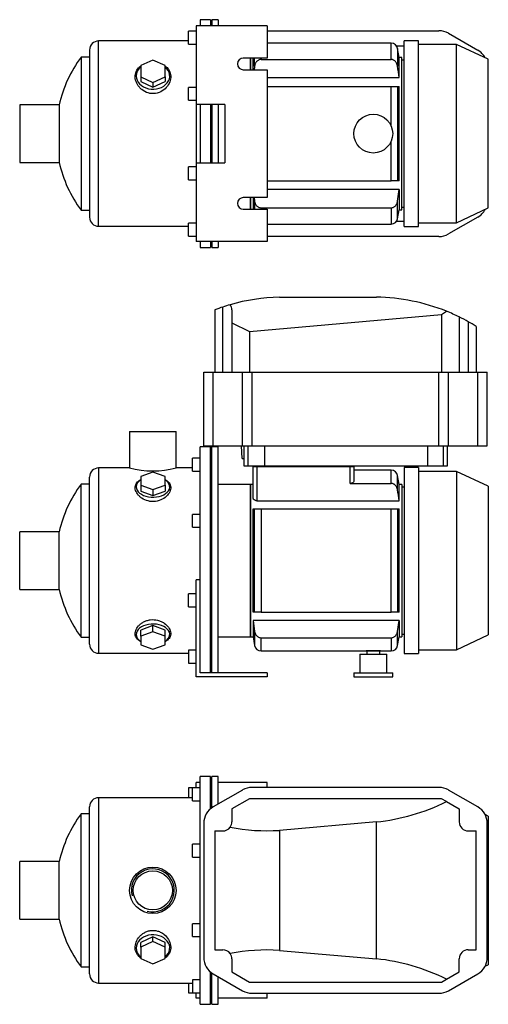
# Model space of a CAD drawing. Header units: millimetres. Extents: x 129 to 1173, y 10 to 804.
# Tile 1 of 2: x 129 to 491, y 42 to 804. Entities that reach past the tile are written whole.
import ezdxf

# ---------------------------------------------------------------- set-up
doc = ezdxf.new("R2010")
doc.units = ezdxf.units.MM
for name, color, linetype in [('CARCASSA_MEC_71', 7, 'Continuous'), ('COPRIVENTOLA_MEC', 7, 'Continuous'), ('CORPO_MH_3-5_[2-', 7, 'Continuous'), ('FLANGIA_MOTORE_T', 7, 'Continuous'), ('PIEDINO_MEC_71_I', 7, 'Continuous'), ('STAFFA_3-5-9_INT', 7, 'Continuous'), ('VFD_SEMPL', 7, 'Continuous')]:
    doc.layers.add(name, color=color, linetype=linetype)

# ---------------------------------------------------------------- blocks, each defined once
blk = doc.blocks.new('SE1')
at = {"layer": 'COPRIVENTOLA_MEC', "color": 7, "linetype": 'Continuous'}
for p, q in [((491.47, 187.56), (488.99, 188.71)), ((491.47, 187.56), (491.47, 72.4)), ((488.99, 71.25), (491.47, 72.4))]:
    blk.add_line(p, q, dxfattribs=at)
at = {"layer": 'CORPO_MH_3-5_[2-', "color": 7, "linetype": 'Continuous'}
for p, q in [((268.47, 41.73), (268.47, 218.23)), ((276.47, 218.23), (268.47, 218.23)), ((276.47, 193.11), (276.47, 218.23)), ((262.47, 199.35), (262.47, 209.35)), ((268.47, 209.35), (262.47, 209.35)), ((189.87, 201.73), (189.87, 58.23)), ((262.47, 201.73), (189.87, 201.73)), ((262.47, 199.35), (268.47, 199.35)), ((182.87, 65.23), (182.87, 194.73)), ((176.31, 70.73), (176.31, 189.23)), ((182.87, 189.23), (176.31, 189.23)), ((262.47, 155.79), (262.47, 165.79)), ((268.47, 165.79), (262.47, 165.79)), ((262.47, 155.79), (268.47, 155.79)), ((128.87, 107.73), (128.87, 152.23)), ((159.37, 152.23), (128.87, 152.23)), ((159.37, 107.73), (159.37, 152.23)), ((128.87, 107.73), (159.37, 107.73)), ((262.47, 94.17), (262.47, 104.17)), ((268.47, 104.17), (262.47, 104.17)), ((231.97, 93.99), (222.47, 89.67)), ((241.47, 89.67), (231.97, 93.99)), ((231.97, 90.29), (231.97, 93.99)), ((262.47, 94.17), (268.47, 94.17)), ((231.97, 90.29), (222.47, 85.97)), ((222.47, 85.97), (222.47, 89.67)), ((222.47, 85.97), (222.47, 77.33)), ((241.47, 85.97), (231.97, 90.29)), ((241.47, 85.97), (241.47, 89.67)), ((241.47, 77.33), (241.47, 85.97)), ((222.47, 77.33), (231.97, 73.01)), ((231.97, 73.01), (241.47, 77.33)), ((176.31, 70.73), (182.87, 70.73)), ((276.47, 41.73), (276.47, 66.85)), ((189.87, 58.23), (262.47, 58.23)), ((262.47, 60.61), (262.47, 50.61)), ((268.47, 60.61), (262.47, 60.61)), ((262.47, 50.61), (268.47, 50.61)), ((268.47, 41.73), (276.47, 41.73))]:
    blk.add_line(p, q, dxfattribs=at)
for radius in [18, 15.15]:
    blk.add_circle((231.87, 129.98), radius, dxfattribs=at)
for centre, radius, start, end in [((189.87, 194.73), 7, 90, 180), ((256.87, 129.98), 100, 143.66538, 167.14409), ((231.87, 129.98), 16.62, 255, 195), ((256.87, 129.98), 100, 192.85591, 216.33462), ((189.87, 65.23), 7, 180, 270)]:
    blk.add_arc(centre, radius, start, end, dxfattribs=at)
for start_param, end_param in [(2.390244, 6.283185), (0, 0.751348)]:
    blk.add_ellipse((231.97, 85.34), major_axis=(-13, 0), ratio=0.788011, start_param=start_param, end_param=end_param, dxfattribs=at)
blk.add_open_spline([(222.46, 77.59), (222.1, 77.86), (221.76, 78.14), (220.88, 78.97), (220.38, 79.55), (219.1, 81.41), (218.56, 82.78), (218.11, 85.74), (218.21, 87.26), (219.05, 90.33), (219.78, 91.83), (221.33, 93.92), (221.91, 94.57), (223.21, 95.79), (223.93, 96.35), (225.49, 97.34), (226.32, 97.76), (228.07, 98.44), (229, 98.69), (231.83, 99.13), (233.8, 99), (236.53, 98.21), (237.42, 97.85), (239.07, 96.98), (239.84, 96.47), (241.97, 94.75), (243.13, 93.38), (244.83, 90.47), (245.38, 88.92), (245.82, 85.87), (245.72, 84.34), (244.89, 81.53), (244.14, 80.21), (242.64, 78.55), (242.09, 78.06), (241.49, 77.61)], degree=3, knots=[0.1389216, 0.1389216, 0.1389216, 0.1389216, 0.15625, 0.15625, 0.1875, 0.1875, 0.25, 0.25, 0.3125, 0.3125, 0.375, 0.375, 0.40625, 0.40625, 0.4375, 0.4375, 0.46875, 0.46875, 0.5, 0.5, 0.5625, 0.5625, 0.59375, 0.59375, 0.625, 0.625, 0.6875, 0.6875, 0.75, 0.75, 0.8125, 0.8125, 0.875, 0.875, 0.9041554, 0.9041554, 0.9041554, 0.9041554], dxfattribs=at)
at = {"layer": 'FLANGIA_MOTORE_T', "color": 7, "linetype": 'Continuous'}
for p, q in [((277.47, 216.73), (276.47, 216.73)), ((277.47, 193.88), (277.47, 218.23)), ((282.47, 218.23), (277.47, 218.23)), ((282.47, 196.84), (282.47, 218.23)), ((277.47, 41.73), (277.47, 66.08)), ((282.47, 41.73), (282.47, 63.12)), ((276.47, 43.23), (277.47, 43.23)), ((277.47, 41.73), (282.47, 41.73))]:
    blk.add_line(p, q, dxfattribs=at)
at = {"layer": 'STAFFA_3-5-9_INT', "color": 7, "linetype": 'Continuous'}
for p, q in [((259.47, 209.35), (259.47, 201.73)), ((262.47, 209.35), (259.47, 209.35)), ((268.47, 213.48), (265.47, 213.48)), ((265.47, 209.35), (265.47, 213.48)), ((320.47, 213.48), (282.47, 213.48)), ((320.47, 209.68), (320.47, 213.48)), ((259.47, 58.23), (259.47, 50.61)), ((259.47, 50.61), (262.47, 50.61)), ((265.47, 46.48), (265.47, 50.61)), ((268.47, 46.48), (265.47, 46.48)), ((320.47, 46.48), (282.47, 46.48)), ((320.47, 46.48), (320.47, 50.28))]:
    blk.add_line(p, q, dxfattribs=at)
at = {"layer": 'VFD_SEMPL', "color": 7, "linetype": 'Continuous'}
for p, q in [((301.31, 207.71), (278.59, 194.6)), ((453.3, 209.68), (308.63, 209.68)), ((483.34, 194.6), (460.62, 207.71)), ((306.66, 200.98), (292.97, 193.07)), ((455.27, 200.98), (306.66, 200.98)), ((459.15, 198.74), (455.27, 200.98)), ((459.15, 198.74), (468.97, 193.07)), ((292.97, 193.07), (292.97, 182.98)), ((468.97, 193.07), (468.97, 182.98)), ((404.95, 183.04), (329.83, 176.47)), ((404.95, 76.92), (404.95, 183.04)), ((271.27, 181.91), (271.27, 78.05)), ((279.96, 175.98), (279.96, 83.98)), ((279.96, 175.98), (285.97, 175.98)), ((329.83, 176.47), (329.83, 83.49)), ((475.97, 175.98), (482.15, 175.98)), ((482.15, 83.98), (482.15, 175.98)), ((490.66, 78.05), (490.66, 181.91)), ((279.96, 83.98), (285.97, 83.98)), ((475.97, 83.98), (482.15, 83.98)), ((292.97, 76.98), (292.97, 66.89)), ((329.83, 83.49), (404.95, 76.92)), ((468.97, 66.89), (468.97, 76.98)), ((278.59, 65.36), (301.31, 52.24)), ((292.97, 66.89), (306.66, 58.98)), ((455.27, 58.98), (459.15, 61.22)), ((459.15, 61.22), (468.97, 66.89)), ((460.62, 52.24), (483.34, 65.36)), ((306.66, 58.98), (455.27, 58.98)), ((308.63, 50.28), (453.3, 50.28))]:
    blk.add_line(p, q, dxfattribs=at)
for centre, radius, start, end in [((308.63, 195.03), 14.65, 90, 120), ((453.3, 195.03), 14.65, 60, 90), ((285.92, 181.91), 14.65, 120, 180), ((476.01, 181.91), 14.65, 0, 60), ((285.97, 182.98), 7, 270, 324.93373), ((285.97, 182.98), 7, 324.93373, 360), ((475.97, 182.98), 7, 180, 270), ((285.97, 76.98), 7, 35.06627, 90), ((475.97, 76.98), 7, 90, 180), ((285.92, 78.05), 14.65, 180, 240), ((285.97, 76.98), 7, 0, 35.06627), ((476.01, 78.05), 14.65, 300, 360), ((308.63, 64.93), 14.65, 240, 270), ((453.3, 64.93), 14.65, 270, 300)]:
    blk.add_arc(centre, radius, start, end, dxfattribs=at)
for centre, major_axis, start_param, end_param in [((402.96, 333.42), (-106.07, -115.75), 0.798654, 1.169416), ((333.15, 327.29), (-106.07, -115.75), 0.505398, 0.763296), ((333.15, -67.33), (-106.07, 115.75), 5.519889, 5.777787), ((402.96, -73.47), (-106.07, 115.75), 5.113769, 5.484531)]:
    blk.add_ellipse(centre, major_axis=major_axis, ratio=0.916331, start_param=start_param, end_param=end_param, dxfattribs=at)
blk = doc.blocks.new('SE2')
at = {"layer": 'CARCASSA_MEC_71', "color": 7, "linetype": 'Continuous'}
for p, q in [((309.47, 433.95), (309.47, 458.38)), ((309.47, 458.38), (312.47, 458.38)), ((310.97, 458.38), (310.97, 458.88)), ((312.47, 458.38), (384.47, 458.38)), ((312.47, 458.38), (312.47, 431.74)), ((313.97, 458.88), (313.97, 458.38)), ((382.97, 458.38), (382.97, 458.88)), ((384.47, 445.11), (384.47, 458.38)), ((384.47, 458.38), (387.47, 458.38)), ((385.97, 458.88), (385.97, 458.38)), ((387.47, 458.38), (387.47, 446.85)), ((416.33, 455.38), (387.47, 455.38)), ((416.33, 445.11), (416.33, 455.38)), ((421.25, 440.21), (421.25, 451.25)), ((422.47, 444.38), (421.25, 451.25)), ((307.47, 444.38), (307.47, 326.38)), ((309.47, 444.38), (307.47, 444.38)), ((384.47, 445.11), (416.33, 445.11)), ((422.47, 431.74), (422.47, 444.38)), ((424.47, 444.38), (422.47, 444.38)), ((424.47, 444.38), (424.47, 326.38)), ((426.47, 442.38), (424.47, 442.38)), ((312.47, 431.74), (422.47, 431.74)), ((309.47, 345.38), (309.47, 425.38)), ((309.47, 425.38), (310.68, 425.38)), ((310.68, 345.38), (310.68, 425.38)), ((310.68, 425.38), (315.6, 425.38)), ((315.6, 425.38), (416.33, 425.38)), ((315.6, 425.38), (315.6, 345.38)), ((416.33, 345.38), (416.33, 425.38)), ((416.33, 425.38), (421.25, 425.38)), ((421.25, 425.38), (422.47, 425.38)), ((421.25, 425.38), (421.25, 345.38)), ((422.47, 345.38), (422.47, 425.38)), ((310.68, 345.38), (309.47, 345.38)), ((315.6, 345.38), (310.68, 345.38)), ((315.6, 345.38), (416.33, 345.38)), ((421.25, 345.38), (416.33, 345.38)), ((422.47, 345.38), (421.25, 345.38)), ((422.47, 339.03), (309.47, 339.03)), ((309.47, 339.03), (309.47, 326.38)), ((309.47, 339.03), (310.68, 330.55)), ((421.25, 330.55), (422.47, 339.03)), ((422.47, 339.03), (422.47, 326.38)), ((310.68, 330.55), (310.68, 319.52)), ((421.25, 319.52), (421.25, 330.55)), ((424.47, 328.38), (426.47, 328.38)), ((307.47, 326.38), (309.47, 326.38)), ((309.47, 326.38), (310.68, 319.52)), ((315.6, 325.65), (416.33, 325.65)), ((315.6, 315.38), (315.6, 325.65)), ((416.33, 325.65), (416.33, 315.38)), ((421.25, 319.52), (422.47, 326.38)), ((422.47, 326.38), (424.47, 326.38)), ((315.6, 315.38), (396.97, 315.38)), ((396.97, 315.38), (407.97, 315.38)), ((407.97, 315.38), (416.33, 315.38))]:
    blk.add_line(p, q, dxfattribs=at)
for centre, radius, start, end in [((416.33, 450.38), 5, 10, 90), ((315.6, 320.38), 5, 190, 270), ((402.47, 245.58), 70.02, 85.49454, 94.50546), ((416.33, 320.38), 5, 270, 350)]:
    blk.add_arc(centre, radius, start, end, dxfattribs=at)
for points, knots in [([(387.47, 446.85), (387.47, 446.64), (387.4, 446.44), (387.2, 446.14), (387.11, 446.05), (386.91, 445.86), (386.79, 445.77), (386.53, 445.6), (386.38, 445.53), (386.05, 445.39), (385.88, 445.32), (385.5, 445.22), (385.3, 445.18), (384.89, 445.13), (384.68, 445.11), (384.47, 445.11)], [0, 0, 0, 0, 0.25, 0.25, 0.375, 0.375, 0.5, 0.5, 0.625, 0.625, 0.75, 0.75, 0.875, 0.875, 1, 1, 1, 1]), ([(421.25, 440.21), (421.16, 440.84), (420.99, 441.44), (420.6, 442.3), (420.45, 442.58), (420.1, 443.11), (419.9, 443.36), (419.47, 443.82), (419.24, 444.03), (418.73, 444.41), (418.46, 444.57), (417.89, 444.83), (417.58, 444.94), (416.96, 445.08), (416.65, 445.11), (416.33, 445.11)], [0, 0, 0, 0, 0.25, 0.25, 0.375, 0.375, 0.5, 0.5, 0.625, 0.625, 0.75, 0.75, 0.875, 0.875, 1, 1, 1, 1]), ([(312.47, 431.74), (312.24, 431.74), (312.03, 431.76), (311.6, 431.83), (311.4, 431.89), (311.02, 432.02), (310.84, 432.11), (310.52, 432.29), (310.37, 432.39), (310.11, 432.61), (310, 432.72), (309.81, 432.95), (309.72, 433.08), (309.53, 433.45), (309.47, 433.7), (309.47, 433.95)], [0, 0, 0, 0, 0.125, 0.125, 0.25, 0.25, 0.375, 0.375, 0.5, 0.5, 0.625, 0.625, 0.75, 0.75, 1, 1, 1, 1]), ([(310.68, 330.55), (310.77, 329.92), (310.94, 329.32), (311.33, 328.47), (311.48, 328.19), (311.83, 327.66), (312.03, 327.41), (312.46, 326.95), (312.7, 326.73), (313.2, 326.36), (313.47, 326.2), (314.04, 325.93), (314.35, 325.83), (314.97, 325.69), (315.28, 325.65), (315.6, 325.65)], [0, 0, 0, 0, 0.25, 0.25, 0.375, 0.375, 0.5, 0.5, 0.625, 0.625, 0.75, 0.75, 0.875, 0.875, 1, 1, 1, 1]), ([(416.33, 325.65), (416.65, 325.65), (416.96, 325.69), (417.57, 325.83), (417.88, 325.93), (418.45, 326.19), (418.72, 326.35), (419.23, 326.73), (419.47, 326.94), (419.9, 327.4), (420.09, 327.65), (420.44, 328.18), (420.59, 328.45), (420.85, 329.02), (420.96, 329.32), (421.14, 329.93), (421.21, 330.24), (421.25, 330.55)], [0, 0, 0, 0, 0.125, 0.125, 0.25, 0.25, 0.375, 0.375, 0.5, 0.5, 0.625, 0.625, 0.75, 0.75, 0.875, 0.875, 1, 1, 1, 1])]:
    blk.add_open_spline(points, degree=3, knots=knots, dxfattribs=at)
blk.add_open_spline([(422.47, 431.74), (422.07, 434.57), (421.67, 437.39), (421.25, 440.21)], degree=3, dxfattribs=at)
at = {"layer": 'COPRIVENTOLA_MEC', "color": 7, "linetype": 'Continuous'}
for p, q in [((426.47, 457.38), (426.47, 313.38)), ((437.47, 457.38), (426.47, 457.38)), ((437.47, 457.38), (437.47, 313.38)), ((466.97, 454.38), (437.47, 454.38)), ((466.97, 454.38), (466.97, 316.38)), ((491.47, 442.96), (466.97, 454.38)), ((491.47, 442.96), (491.47, 327.81)), ((466.97, 316.38), (491.47, 327.81)), ((426.47, 313.38), (437.47, 313.38)), ((437.47, 316.38), (466.97, 316.38))]:
    blk.add_line(p, q, dxfattribs=at)
at = {"layer": 'CORPO_MH_3-5_[2-', "color": 7, "linetype": 'Continuous'}
for p, q in [((213.87, 485.38), (249.87, 485.38)), ((213.87, 485.38), (213.87, 457.13)), ((249.87, 457.13), (249.87, 485.38)), ((268.47, 356.82), (268.47, 473.63)), ((276.47, 473.63), (268.47, 473.63)), ((276.47, 298.38), (276.47, 473.63)), ((262.47, 454.76), (262.47, 464.76)), ((268.47, 464.76), (262.47, 464.76)), ((182.87, 320.63), (182.87, 450.13)), ((189.87, 457.13), (189.87, 313.63)), ((213.9, 457.13), (189.87, 457.13)), ((231.97, 454), (222.47, 450.62)), ((222.47, 450.62), (222.47, 443.87)), ((241.47, 450.62), (231.97, 454)), ((241.47, 443.87), (241.47, 450.62)), ((262.47, 457.13), (249.87, 457.13)), ((262.47, 454.76), (268.47, 454.76)), ((176.31, 326.13), (176.31, 444.63)), ((182.87, 444.63), (176.31, 444.63)), ((222.47, 443.87), (222.47, 439.14)), ((222.47, 443.87), (231.97, 440.49)), ((231.97, 440.49), (241.47, 443.87)), ((241.47, 443.87), (241.47, 439.14)), ((222.47, 439.14), (231.97, 435.76)), ((231.97, 440.49), (231.97, 435.76)), ((231.97, 435.76), (241.47, 439.14)), ((262.47, 411.19), (262.47, 421.19)), ((268.47, 421.19), (262.47, 421.19)), ((128.87, 363.13), (128.87, 407.63)), ((159.37, 407.63), (128.87, 407.63)), ((159.37, 363.13), (159.37, 407.63)), ((262.47, 411.19), (268.47, 411.19)), ((128.87, 363.13), (159.37, 363.13)), ((231.97, 335.01), (222.47, 331.63)), ((222.47, 326.9), (222.47, 331.63)), ((231.97, 330.28), (222.47, 326.9)), ((241.47, 331.63), (231.97, 335.01)), ((231.97, 330.28), (231.97, 335.01)), ((241.47, 326.9), (231.97, 330.28)), ((241.47, 326.9), (241.47, 331.63)), ((176.31, 326.13), (182.87, 326.13)), ((222.47, 326.9), (222.47, 320.15)), ((241.47, 320.15), (241.47, 326.9)), ((189.87, 313.63), (259.47, 313.63)), ((222.47, 320.15), (231.97, 316.77)), ((231.97, 316.77), (241.47, 320.15))]:
    blk.add_line(p, q, dxfattribs=at)
for centre, radius, start, end in [((189.87, 450.13), 7, 90, 180), ((231.87, 526.61), 71.77, 255.4749, 284.5251), ((256.87, 385.38), 100, 143.66538, 167.14409), ((256.87, 385.38), 100, 192.85591, 216.33462), ((189.87, 320.63), 7, 180, 270)]:
    blk.add_arc(centre, radius, start, end, dxfattribs=at)
for centre, start_param, end_param in [((231.97, 442.51), 0, 3.892941), ((231.97, 442.51), 5.531837, 6.283185), ((231.97, 328.25), 2.390244, 6.283185), ((231.97, 328.25), 0, 0.751348)]:
    blk.add_ellipse(centre, major_axis=(-13, 0), ratio=0.615661, start_param=start_param, end_param=end_param, dxfattribs=at)
for points, knots in [([(233.95, 431.23), (232.99, 431.11), (232.04, 431.07), (230.15, 431.18), (229.19, 431.33), (226.46, 432.01), (224.78, 432.78), (222.66, 434.22), (222.01, 434.75), (220.88, 435.85), (220.38, 436.43), (219.1, 438.23), (218.56, 439.46), (218.11, 441.9), (218.21, 443.06), (219.05, 445.21), (219.78, 446.17), (221.3, 447.39), (221.84, 447.75), (222.44, 448.07)], [0, 0, 0, 0, 0.03125, 0.03125, 0.0625, 0.0625, 0.125, 0.125, 0.15625, 0.15625, 0.1875, 0.1875, 0.25, 0.25, 0.3125, 0.3125, 0.375, 0.375, 0.4043708, 0.4043708, 0.4043708, 0.4043708]), ([(241.49, 448.07), (242.49, 447.53), (243.32, 446.91), (244.83, 445.3), (245.38, 444.25), (245.82, 442), (245.72, 440.78), (244.89, 438.34), (244.14, 437.09), (242.09, 434.82), (240.76, 433.75), (237.66, 432.09), (235.85, 431.48), (233.95, 431.23)], [0.6394434, 0.6394434, 0.6394434, 0.6394434, 0.6875, 0.6875, 0.75, 0.75, 0.8125, 0.8125, 0.875, 0.875, 0.9375, 0.9375, 1, 1, 1, 1]), ([(222.46, 322.69), (222.1, 322.88), (221.76, 323.09), (220.88, 323.68), (220.38, 324.1), (219.1, 325.48), (218.56, 326.51), (218.11, 328.78), (218.21, 329.98), (219.05, 332.44), (219.78, 333.66), (221.33, 335.38), (221.91, 335.93), (223.21, 336.94), (223.93, 337.42), (225.49, 338.26), (226.32, 338.61), (228.07, 339.19), (229, 339.41), (231.83, 339.78), (233.8, 339.67), (236.53, 339), (237.42, 338.69), (239.07, 337.95), (239.84, 337.52), (241.97, 336.07), (243.13, 334.94), (244.83, 332.55), (245.38, 331.3), (245.82, 328.88), (245.72, 327.7), (244.89, 325.56), (244.14, 324.59), (242.64, 323.38), (242.09, 323.02), (241.49, 322.7)], [0.1389216, 0.1389216, 0.1389216, 0.1389216, 0.15625, 0.15625, 0.1875, 0.1875, 0.25, 0.25, 0.3125, 0.3125, 0.375, 0.375, 0.40625, 0.40625, 0.4375, 0.4375, 0.46875, 0.46875, 0.5, 0.5, 0.5625, 0.5625, 0.59375, 0.59375, 0.625, 0.625, 0.6875, 0.6875, 0.75, 0.75, 0.8125, 0.8125, 0.875, 0.875, 0.9041554, 0.9041554, 0.9041554, 0.9041554])]:
    blk.add_open_spline(points, degree=3, knots=knots, dxfattribs=at)
at = {"layer": 'FLANGIA_MOTORE_T', "color": 7, "linetype": 'Continuous'}
for p, q in [((277.47, 298.38), (277.47, 473.63)), ((282.47, 473.63), (277.47, 473.63)), ((282.47, 298.38), (282.47, 473.63)), ((277.47, 472.13), (276.47, 472.13)), ((307.47, 444.38), (282.47, 444.38)), ((307.47, 326.38), (307.47, 444.38)), ((282.47, 326.38), (307.47, 326.38)), ((276.47, 298.63), (277.47, 298.63))]:
    blk.add_line(p, q, dxfattribs=at)
at = {"layer": 'PIEDINO_MEC_71_I', "color": 7, "linetype": 'Continuous'}
for p, q in [((391.97, 312.88), (412.97, 312.88)), ((391.97, 312.88), (391.97, 298.38)), ((397.47, 315.38), (397.47, 312.88)), ((407.47, 312.88), (407.47, 315.38)), ((412.97, 298.38), (412.97, 312.88)), ((387.47, 298.38), (417.47, 298.38)), ((387.47, 298.38), (387.47, 295.38)), ((417.47, 295.38), (417.47, 298.38)), ((387.47, 295.38), (417.47, 295.38))]:
    blk.add_line(p, q, dxfattribs=at)
at = {"layer": 'STAFFA_3-5-9_INT', "color": 7, "linetype": 'Continuous'}
for p, q in [((265.47, 295.38), (265.47, 370.38)), ((268.47, 370.38), (265.47, 370.38)), ((259.47, 349.58), (259.47, 359.58)), ((265.47, 359.58), (259.47, 359.58)), ((268.47, 298.38), (268.47, 356.82)), ((259.47, 349.58), (265.47, 349.58)), ((259.47, 316.01), (259.47, 306.01)), ((265.47, 316.01), (259.47, 316.01)), ((259.47, 306.01), (265.47, 306.01)), ((320.47, 298.38), (268.47, 298.38)), ((320.47, 298.38), (320.47, 295.38)), ((320.47, 295.38), (265.47, 295.38))]:
    blk.add_line(p, q, dxfattribs=at)
at = {"layer": 'VFD_SEMPL', "color": 7, "linetype": 'Continuous'}
for p, q in [((329.83, 589.38), (404.95, 589.38)), ((279.96, 579.67), (279.96, 531.38)), ((285.97, 531.38), (285.97, 581.81)), ((292.97, 579.68), (292.97, 569.63)), ((306.66, 562.95), (455.27, 575.9)), ((455.27, 575.9), (459.15, 578.47)), ((455.27, 575.9), (455.27, 531.38)), ((468.97, 574.09), (468.97, 531.38)), ((292.97, 569.63), (292.97, 531.38)), ((292.97, 569.63), (306.66, 562.95)), ((475.97, 570.43), (475.97, 531.38)), ((482.15, 566.79), (482.15, 531.38)), ((306.66, 562.95), (306.66, 531.38)), ((271.27, 474.38), (271.27, 531.38)), ((271.27, 531.38), (278.59, 531.38)), ((278.59, 474.38), (278.59, 531.38)), ((278.59, 531.38), (301.31, 531.38)), ((301.31, 474.38), (301.31, 531.38)), ((301.31, 531.38), (308.63, 531.38)), ((308.63, 474.38), (308.63, 531.38)), ((308.63, 531.38), (453.3, 531.38)), ((453.3, 474.38), (453.3, 531.38)), ((453.3, 531.38), (460.62, 531.38)), ((460.62, 474.38), (460.62, 531.38)), ((460.62, 531.38), (483.34, 531.38)), ((483.34, 474.38), (483.34, 531.38)), ((483.34, 531.38), (490.66, 531.38)), ((490.66, 474.38), (490.66, 531.38)), ((490.66, 474.38), (490.66, 531.38)), ((271.27, 474.38), (278.59, 474.38)), ((278.59, 474.38), (301.31, 474.38)), ((300.97, 464.38), (300.44, 474.38)), ((301.31, 474.38), (308.63, 474.38)), ((302.24, 474.38), (302.24, 458.88)), ((305.35, 474.38), (305.35, 458.88)), ((308.63, 474.38), (453.3, 474.38)), ((318.46, 458.88), (318.46, 474.38)), ((444.74, 458.88), (444.74, 474.38)), ((453.3, 474.38), (460.62, 474.38)), ((456.85, 458.88), (456.85, 474.38)), ((459.8, 458.88), (459.8, 474.38)), ((460.62, 474.38), (483.34, 474.38)), ((483.34, 474.38), (490.66, 474.38)), ((300.97, 464.38), (302.24, 464.38)), ((302.24, 458.88), (305.35, 458.88)), ((305.35, 458.88), (318.46, 458.88)), ((318.46, 458.88), (444.74, 458.88)), ((444.74, 458.88), (456.85, 458.88)), ((456.85, 458.88), (459.8, 458.88))]:
    blk.add_line(p, q, dxfattribs=at)
for centre, start, end in [((333.15, 439.42), 91.26634, 106.0428), ((402.96, 439.4), 67.99737, 89.2405), ((333.15, 439.42), 108.33374, 110.76795), ((333.15, 439.42), 106.0428, 108.33374), ((402.96, 439.4), 63.89242, 67.99737), ((402.96, 439.4), 60.87447, 63.89242), ((402.96, 439.4), 58.13179, 60.87447)]:
    blk.add_arc(centre, 150, start, end, dxfattribs=at)
blk.add_ellipse((285.97, 579.07), major_axis=(5.16, 5.16), ratio=0.916331, start_param=5.54142, end_param=6.153442, dxfattribs=at)
blk = doc.blocks.new('SE3')
at = {"layer": 'CARCASSA_MEC_71', "color": 7, "linetype": 'Continuous'}
for p, q in [((416.33, 786.08), (320.47, 786.08)), ((416.33, 773.53), (416.33, 786.08)), ((421.25, 781.95), (421.25, 768.41)), ((422.47, 775.08), (421.25, 781.95)), ((307.47, 765.58), (307.47, 774.58)), ((309.47, 765.58), (309.47, 774.58)), ((310.68, 768.41), (310.68, 774.58)), ((315.6, 774.58), (315.6, 773.53)), ((315.6, 773.53), (416.33, 773.53)), ((422.47, 759.45), (422.47, 775.08)), ((424.47, 775.08), (422.47, 775.08)), ((424.47, 657.08), (424.47, 775.08)), ((426.47, 773.08), (424.47, 773.08)), ((320.47, 759.45), (422.47, 759.45)), ((320.47, 752.58), (416.33, 752.58)), ((416.33, 721.81), (416.33, 752.58)), ((416.33, 752.58), (421.25, 752.58)), ((421.25, 752.58), (422.47, 752.58)), ((421.25, 752.58), (421.25, 679.58)), ((422.47, 679.58), (422.47, 752.58)), ((416.33, 679.58), (416.33, 710.36)), ((320.47, 679.58), (416.33, 679.58)), ((421.25, 679.58), (416.33, 679.58)), ((422.47, 679.58), (421.25, 679.58)), ((422.47, 672.71), (320.47, 672.71)), ((421.25, 663.75), (422.47, 672.71)), ((422.47, 672.71), (422.47, 657.08)), ((307.47, 657.58), (307.47, 666.58)), ((309.47, 666.58), (309.47, 657.58)), ((310.29, 666.58), (310.68, 663.75)), ((310.68, 663.75), (310.68, 657.58)), ((421.25, 650.21), (421.25, 663.75)), ((315.6, 658.64), (416.33, 658.64)), ((315.6, 657.58), (315.6, 658.64)), ((416.33, 658.64), (416.33, 646.08)), ((421.25, 650.21), (422.47, 657.08)), ((422.47, 657.08), (424.47, 657.08)), ((424.47, 659.08), (426.47, 659.08)), ((320.47, 646.08), (416.33, 646.08))]:
    blk.add_line(p, q, dxfattribs=at)
for centre, start, end in [((416.33, 781.08), 10, 90), ((416.33, 651.08), 270, 350)]:
    blk.add_arc(centre, 5, start, end, dxfattribs=at)
for points, knots in [([(315.6, 773.53), (315.27, 773.53), (314.96, 773.49), (314.33, 773.34), (314.02, 773.23), (313.45, 772.95), (313.17, 772.77), (312.66, 772.37), (312.43, 772.15), (312, 771.67), (311.81, 771.41), (311.47, 770.86), (311.32, 770.57), (311.06, 769.98), (310.96, 769.68), (310.79, 769.05), (310.72, 768.74), (310.68, 768.41)], [0, 0, 0, 0, 0.125, 0.125, 0.25, 0.25, 0.375, 0.375, 0.5, 0.5, 0.625, 0.625, 0.75, 0.75, 0.875, 0.875, 1, 1, 1, 1]), ([(421.25, 768.41), (421.16, 769.06), (421, 769.68), (420.62, 770.56), (420.47, 770.85), (420.13, 771.4), (419.94, 771.66), (419.51, 772.14), (419.28, 772.37), (418.77, 772.77), (418.5, 772.94), (418.06, 773.16), (417.91, 773.22), (417.61, 773.33), (417.45, 773.38), (416.98, 773.49), (416.66, 773.53), (416.33, 773.53)], [0, 0, 0, 0, 0.25, 0.25, 0.375, 0.375, 0.5, 0.5, 0.625, 0.625, 0.75, 0.75, 0.8125, 0.8125, 0.875, 0.875, 1, 1, 1, 1]), ([(310.68, 663.75), (310.77, 663.11), (310.93, 662.49), (311.31, 661.61), (311.46, 661.31), (311.8, 660.77), (311.99, 660.51), (312.42, 660.02), (312.66, 659.8), (313.16, 659.4), (313.43, 659.23), (313.87, 659.01), (314.02, 658.95), (314.33, 658.84), (314.48, 658.79), (314.95, 658.68), (315.27, 658.64), (315.6, 658.64)], [0, 0, 0, 0, 0.25, 0.25, 0.375, 0.375, 0.5, 0.5, 0.625, 0.625, 0.75, 0.75, 0.8125, 0.8125, 0.875, 0.875, 1, 1, 1, 1]), ([(416.33, 658.64), (416.66, 658.64), (416.97, 658.68), (417.6, 658.82), (417.91, 658.94), (418.49, 659.22), (418.76, 659.39), (419.27, 659.79), (419.5, 660.01), (419.93, 660.5), (420.12, 660.76), (420.46, 661.31), (420.61, 661.59), (420.87, 662.18), (420.97, 662.49), (421.14, 663.11), (421.21, 663.43), (421.25, 663.75)], [0, 0, 0, 0, 0.125, 0.125, 0.25, 0.25, 0.375, 0.375, 0.5, 0.5, 0.625, 0.625, 0.75, 0.75, 0.875, 0.875, 1, 1, 1, 1])]:
    blk.add_open_spline(points, degree=3, knots=knots, dxfattribs=at)
for points in [[(310.68, 768.41), (310.54, 767.47), (310.41, 766.53), (310.28, 765.58)], [(422.47, 759.45), (422.08, 762.44), (421.67, 765.43), (421.25, 768.41)]]:
    blk.add_open_spline(points, degree=3, dxfattribs=at)
at = {"layer": 'COPRIVENTOLA_MEC', "color": 7, "linetype": 'Continuous'}
for p, q in [((426.47, 644.08), (426.47, 788.08)), ((437.47, 788.08), (426.47, 788.08)), ((437.47, 644.08), (437.47, 788.08)), ((466.97, 785.08), (437.47, 785.08)), ((466.97, 647.08), (466.97, 785.08)), ((491.47, 773.66), (466.97, 785.08)), ((491.47, 658.51), (491.47, 773.66)), ((466.97, 647.08), (491.47, 658.51)), ((426.47, 644.08), (437.47, 644.08)), ((437.47, 647.08), (466.97, 647.08))]:
    blk.add_line(p, q, dxfattribs=at)
at = {"layer": 'CORPO_MH_3-5_[2-', "color": 7, "linetype": 'Continuous'}
for p, q in [((268.47, 804.33), (268.47, 799.58)), ((276.47, 804.33), (268.47, 804.33)), ((276.47, 804.33), (276.47, 799.58)), ((189.87, 644.33), (189.87, 787.83)), ((259.47, 787.83), (189.87, 787.83)), ((182.87, 780.83), (182.87, 651.33)), ((176.31, 775.33), (176.31, 656.83)), ((182.87, 775.33), (176.31, 775.33)), ((231.97, 773.06), (222.47, 768.73)), ((241.47, 768.73), (231.97, 773.06)), ((222.47, 768.73), (222.47, 760.09)), ((241.47, 760.09), (241.47, 768.73)), ((222.47, 760.09), (222.47, 756.4)), ((222.47, 760.09), (231.97, 755.77)), ((222.47, 756.4), (231.97, 752.07)), ((231.97, 755.77), (241.47, 760.09)), ((231.97, 752.07), (241.47, 756.4)), ((231.97, 755.77), (231.97, 752.07)), ((241.47, 760.09), (241.47, 756.4)), ((128.87, 738.33), (128.87, 693.83)), ((159.37, 738.33), (128.87, 738.33)), ((159.37, 738.33), (159.37, 693.83)), ((268.47, 738.58), (268.47, 693.58)), ((276.47, 738.58), (276.47, 693.58)), ((128.87, 693.83), (159.37, 693.83)), ((176.31, 656.83), (182.87, 656.83)), ((189.87, 644.33), (259.47, 644.33)), ((268.47, 632.58), (268.47, 627.83)), ((268.47, 627.83), (276.47, 627.83)), ((276.47, 632.58), (276.47, 627.83))]:
    blk.add_line(p, q, dxfattribs=at)
for centre, radius, start, end in [((189.87, 780.83), 7, 90, 180), ((256.87, 716.08), 100, 143.66538, 167.14409), ((256.87, 716.08), 100, 192.85591, 216.33462), ((189.87, 651.33), 7, 180, 270)]:
    blk.add_arc(centre, radius, start, end, dxfattribs=at)
for start_param, end_param in [(0, 3.892941), (5.531837, 6.283185)]:
    blk.add_ellipse((231.97, 760.72), major_axis=(-13, 0), ratio=0.788011, start_param=start_param, end_param=end_param, dxfattribs=at)
for points, knots in [([(233.95, 747.22), (232.99, 747.07), (232.04, 747.03), (230.15, 747.16), (229.19, 747.33), (226.46, 748.13), (224.78, 749.04), (222.66, 750.75), (222.01, 751.38), (220.88, 752.71), (220.38, 753.41), (219.1, 755.61), (218.56, 757.13), (218.11, 760.22), (218.21, 761.71), (219.05, 764.55), (219.78, 765.83), (221.3, 767.51), (221.84, 768.01), (222.44, 768.46)], [0, 0, 0, 0, 0.03125, 0.03125, 0.0625, 0.0625, 0.125, 0.125, 0.15625, 0.15625, 0.1875, 0.1875, 0.25, 0.25, 0.3125, 0.3125, 0.375, 0.375, 0.4043708, 0.4043708, 0.4043708, 0.4043708]), ([(241.49, 768.46), (242.49, 767.71), (243.32, 766.85), (244.83, 764.66), (245.38, 763.27), (245.82, 760.35), (245.72, 758.79), (244.89, 755.74), (244.14, 754.22), (242.09, 751.46), (240.76, 750.19), (237.66, 748.23), (235.85, 747.51), (233.95, 747.22)], [0.6394434, 0.6394434, 0.6394434, 0.6394434, 0.6875, 0.6875, 0.75, 0.75, 0.8125, 0.8125, 0.875, 0.875, 0.9375, 0.9375, 1, 1, 1, 1])]:
    blk.add_open_spline(points, degree=3, knots=knots, dxfattribs=at)
at = {"layer": 'FLANGIA_MOTORE_T', "color": 7, "linetype": 'Continuous'}
for p, q in [((277.47, 802.83), (276.47, 802.83)), ((277.47, 804.33), (277.47, 799.58)), ((282.47, 804.33), (277.47, 804.33)), ((282.47, 804.33), (282.47, 799.58)), ((307.47, 774.58), (307.47, 765.58)), ((277.47, 738.58), (277.47, 693.58)), ((282.47, 738.58), (282.47, 693.58)), ((307.47, 666.58), (307.47, 657.58)), ((276.47, 629.33), (277.47, 629.33)), ((277.47, 632.58), (277.47, 627.83)), ((277.47, 627.83), (282.47, 627.83)), ((282.47, 632.58), (282.47, 627.83))]:
    blk.add_line(p, q, dxfattribs=at)
at = {"layer": 'PIEDINO_MEC_71_I', "color": 7, "linetype": 'Continuous'}
blk.add_circle((402.47, 716.08), 15, dxfattribs=at)
at = {"layer": 'STAFFA_3-5-9_INT', "color": 7, "linetype": 'Continuous'}
for p, q in [((259.47, 785.46), (259.47, 795.46)), ((265.47, 795.46), (259.47, 795.46)), ((320.47, 799.58), (265.47, 799.58)), ((265.47, 799.58), (265.47, 738.58)), ((320.47, 799.58), (320.47, 774.58)), ((259.47, 785.46), (265.47, 785.46)), ((320.47, 774.58), (301.87, 774.58)), ((301.87, 765.58), (320.47, 765.58)), ((320.47, 765.58), (320.47, 666.58)), ((259.47, 741.89), (259.47, 751.89)), ((265.47, 751.89), (259.47, 751.89)), ((259.47, 741.89), (265.47, 741.89)), ((265.47, 738.58), (265.47, 693.58)), ((287.47, 738.58), (265.47, 738.58)), ((287.47, 738.58), (287.47, 693.58)), ((259.47, 680.28), (259.47, 690.28)), ((265.47, 690.28), (259.47, 690.28)), ((265.47, 693.58), (265.47, 632.58)), ((265.47, 693.58), (287.47, 693.58)), ((259.47, 680.28), (265.47, 680.28)), ((320.47, 666.58), (301.87, 666.58)), ((301.87, 657.58), (320.47, 657.58)), ((320.47, 657.58), (320.47, 632.58)), ((259.47, 636.71), (259.47, 646.71)), ((265.47, 646.71), (259.47, 646.71)), ((259.47, 636.71), (265.47, 636.71)), ((320.47, 632.58), (265.47, 632.58))]:
    blk.add_line(p, q, dxfattribs=at)
for centre in [(301.87, 770.08), (301.87, 662.08)]:
    blk.add_arc(centre, 4.5, 90, 270, dxfattribs=at)
at = {"layer": 'VFD_SEMPL', "color": 7, "linetype": 'Continuous'}
for p, q in [((320.47, 795.78), (453.3, 795.78)), ((460.62, 793.82), (483.34, 780.7)), ((420.33, 784.08), (426.47, 784.08)), ((483.34, 651.46), (460.62, 638.35)), ((426.47, 648.08), (420.33, 648.08)), ((453.3, 636.39), (320.47, 636.39))]:
    blk.add_line(p, q, dxfattribs=at)
for centre, start, end in [((453.3, 781.13), 60, 90), ((476.01, 768.02), 27.63729, 60), ((476.01, 664.15), 300, 332.36323), ((453.3, 651.04), 270, 300)]:
    blk.add_arc(centre, 14.65, start, end, dxfattribs=at)

msp = doc.modelspace()

# ---------------------------------------------------------------- block references
for name in ['SE3', 'SE2', 'SE1']:
    msp.add_blockref(name, (0, 0))

doc.saveas('drawing.dxf')
